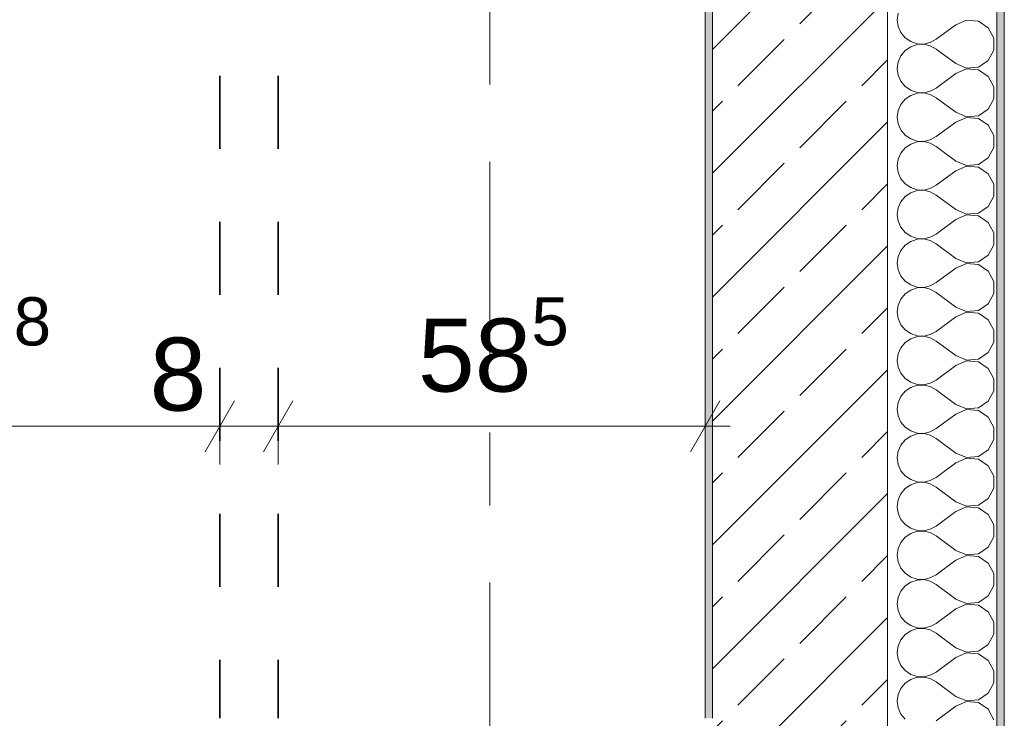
# Model space of a CAD drawing. Header units: metres. Extents: x -3.6 to 84.5, y -11 to 16.8.
# Tile 214 of 229: x 61.1 to 62.4, y 8.5 to 9.5. Entities that reach past the tile are written whole.
import ezdxf

# ---------------------------------------------------------------- set-up
doc = ezdxf.new("R2010")
doc.units = ezdxf.units.M
doc.header["$MEASUREMENT"] = 0
doc.linetypes.add('Achse', pattern=[0.2, 0.1, -0.05, 0, -0.05])
doc.linetypes.add('Strichlinie doppelt', pattern=[0.546806, 0.264583, -0.105833, 0.070556, -0.105833])
for name, color, linetype in [('155 - Bemaßung_ Beschriftung.Ausbau - Deckenelemente', 7, 'Continuous'), ('451 - Universal.Achsen Raster', 7, 'Continuous'), ('604 - Struktur.Wand Aussen', 7, 'Continuous')]:
    doc.layers.add(name, color=color, linetype=linetype)
doc.styles.add('ERSTELLTER_STIL_2', font='txt')
doc.dimstyles.new('ERSTELLTER_STIL__1', dxfattribs={"dimtxt": 0.1, "dimasz": 0.0532, "dimexe": 0.18, "dimexo": 0.0625, "dimgap": 0, "dimtad": 1, "dimtih": 1, "dimtoh": 1, "dimzin": 0, "dimdsep": 46, "dimtxsty": 'ERSTELLTER_STIL_2', "dimblk": 'ARROWHEAD_2', "dimblk1": 'ARROWHEAD_2', "dimblk2": 'ARROWHEAD_2', "dimcen": 0.09, "dimse1": 1, "dimse2": 1, "dimclrd": 7, "dimclre": 7, "dimclrt": 7, "dimazin": 0, "dimtfac": 1, "dimtdec": 4, "dimtmove": 0, "dimatfit": 3, "dimfxl": 1, "dimtolj": 1, "dimtzin": 0, "dimarcsym": 0})

# ---------------------------------------------------------------- blocks, each defined once
blk = doc.blocks.new('*X60')
at = {"layer": '604 - Struktur.Wand Aussen', "color": 7, "linetype": 'Continuous', "lineweight": 5}
for p, q in [((62.2896, 9.4758), (62.2884, 9.4667)), ((62.2884, 9.4667), (62.2896, 9.4576)), ((62.3684, 9.46), (62.3417, 9.44)), ((62.3833, 9.4663), (62.3684, 9.46)), ((62.3995, 9.4648), (62.3833, 9.4663)), ((62.413, 9.4558), (62.3995, 9.4648)), ((62.2896, 9.4576), (62.2933, 9.4491)), ((62.2933, 9.4491), (62.2992, 9.4421)), ((62.4207, 9.4415), (62.413, 9.4558)), ((62.2992, 9.4421), (62.3068, 9.4369)), ((62.3068, 9.4369), (62.3155, 9.4339)), ((62.3155, 9.4328), (62.3068, 9.4298)), ((62.3155, 9.4339), (62.3247, 9.4335)), ((62.3247, 9.4332), (62.3155, 9.4328)), ((62.3247, 9.4335), (62.3336, 9.4355)), ((62.3336, 9.4311), (62.3247, 9.4332)), ((62.3336, 9.4355), (62.3417, 9.44)), ((62.4207, 9.4252), (62.4207, 9.4415)), ((62.2992, 9.4246), (62.2933, 9.4175)), ((62.3068, 9.4298), (62.2992, 9.4246)), ((62.3417, 9.4267), (62.3336, 9.4311)), ((62.3684, 9.4067), (62.3417, 9.4267)), ((62.413, 9.4109), (62.4207, 9.4252)), ((62.2896, 9.4091), (62.2884, 9.4)), ((62.2933, 9.4175), (62.2896, 9.4091)), ((62.3684, 9.4067), (62.3833, 9.4004)), ((62.3995, 9.4019), (62.413, 9.4109)), ((62.2884, 9.4), (62.2896, 9.3909)), ((62.2896, 9.3909), (62.2933, 9.3825)), ((62.3684, 9.3933), (62.3417, 9.3733)), ((62.3833, 9.3996), (62.3684, 9.3933)), ((62.3833, 9.4004), (62.3995, 9.4019)), ((62.3995, 9.3981), (62.3833, 9.3996)), ((62.413, 9.3891), (62.3995, 9.3981)), ((62.2933, 9.3825), (62.2992, 9.3754)), ((62.4207, 9.3748), (62.413, 9.3891)), ((62.2992, 9.3754), (62.3068, 9.3702)), ((62.3068, 9.3702), (62.3155, 9.3672)), ((62.3155, 9.3661), (62.3068, 9.3631)), ((62.3155, 9.3672), (62.3247, 9.3668)), ((62.3247, 9.3665), (62.3155, 9.3661)), ((62.3247, 9.3668), (62.3336, 9.3689)), ((62.3336, 9.3645), (62.3247, 9.3665)), ((62.3336, 9.3689), (62.3417, 9.3733)), ((62.3417, 9.36), (62.3336, 9.3645)), ((62.4207, 9.3585), (62.4207, 9.3748)), ((62.2933, 9.3509), (62.2896, 9.3424)), ((62.2992, 9.3579), (62.2933, 9.3509)), ((62.3068, 9.3631), (62.2992, 9.3579)), ((62.3684, 9.34), (62.3417, 9.36)), ((62.413, 9.3442), (62.4207, 9.3585)), ((62.2896, 9.3424), (62.2884, 9.3333)), ((62.3684, 9.34), (62.3833, 9.3337)), ((62.3995, 9.3352), (62.413, 9.3442)), ((62.2884, 9.3333), (62.2896, 9.3242)), ((62.2896, 9.3242), (62.2933, 9.3158)), ((62.3684, 9.3267), (62.3417, 9.3067)), ((62.3833, 9.333), (62.3684, 9.3267)), ((62.3833, 9.3337), (62.3995, 9.3352)), ((62.3995, 9.3314), (62.3833, 9.333)), ((62.413, 9.3224), (62.3995, 9.3314)), ((62.2933, 9.3158), (62.2992, 9.3087)), ((62.4207, 9.3081), (62.413, 9.3224)), ((62.2992, 9.3087), (62.3068, 9.3035)), ((62.3068, 9.2965), (62.2992, 9.2913)), ((62.3068, 9.3035), (62.3155, 9.3006)), ((62.3155, 9.2994), (62.3068, 9.2965)), ((62.3155, 9.3006), (62.3247, 9.3001)), ((62.3247, 9.2999), (62.3155, 9.2994)), ((62.3247, 9.3001), (62.3336, 9.3022)), ((62.3336, 9.2978), (62.3247, 9.2999)), ((62.3336, 9.3022), (62.3417, 9.3067)), ((62.3417, 9.2933), (62.3336, 9.2978)), ((62.4207, 9.2919), (62.4207, 9.3081)), ((62.2933, 9.2842), (62.2896, 9.2758)), ((62.2992, 9.2913), (62.2933, 9.2842)), ((62.3684, 9.2733), (62.3417, 9.2933)), ((62.413, 9.2776), (62.4207, 9.2919)), ((62.2896, 9.2758), (62.2884, 9.2667)), ((62.3684, 9.2733), (62.3833, 9.267)), ((62.3995, 9.2686), (62.413, 9.2776)), ((62.2884, 9.2667), (62.2896, 9.2576)), ((62.2896, 9.2576), (62.2933, 9.2491)), ((62.3684, 9.26), (62.3417, 9.24)), ((62.3833, 9.2663), (62.3684, 9.26)), ((62.3833, 9.267), (62.3995, 9.2686)), ((62.3995, 9.2648), (62.3833, 9.2663)), ((62.413, 9.2558), (62.3995, 9.2648)), ((62.2933, 9.2491), (62.2992, 9.2421)), ((62.4207, 9.2415), (62.413, 9.2558)), ((62.2992, 9.2421), (62.3068, 9.2369)), ((62.3068, 9.2298), (62.2992, 9.2246)), ((62.3068, 9.2369), (62.3155, 9.2339)), ((62.3155, 9.2328), (62.3068, 9.2298)), ((62.3155, 9.2339), (62.3247, 9.2335)), ((62.3247, 9.2332), (62.3155, 9.2328)), ((62.3247, 9.2335), (62.3336, 9.2355)), ((62.3336, 9.2311), (62.3247, 9.2332)), ((62.3336, 9.2355), (62.3417, 9.24)), ((62.3417, 9.2267), (62.3336, 9.2311)), ((62.4207, 9.2252), (62.4207, 9.2415)), ((62.2933, 9.2175), (62.2896, 9.2091)), ((62.2992, 9.2246), (62.2933, 9.2175)), ((62.3684, 9.2067), (62.3417, 9.2267)), ((62.413, 9.2109), (62.4207, 9.2252)), ((62.2896, 9.2091), (62.2884, 9.2)), ((62.3684, 9.2067), (62.3833, 9.2004)), ((62.3833, 9.2004), (62.3995, 9.2019)), ((62.3995, 9.2019), (62.413, 9.2109)), ((62.2884, 9.2), (62.2896, 9.1909)), ((62.2896, 9.1909), (62.2933, 9.1825)), ((62.3684, 9.1933), (62.3417, 9.1733)), ((62.3833, 9.1996), (62.3684, 9.1933)), ((62.3995, 9.1981), (62.3833, 9.1996)), ((62.413, 9.1891), (62.3995, 9.1981)), ((62.4207, 9.1748), (62.413, 9.1891)), ((62.2933, 9.1825), (62.2992, 9.1754)), ((62.2992, 9.1754), (62.3068, 9.1702)), ((62.3068, 9.1631), (62.2992, 9.1579)), ((62.3068, 9.1702), (62.3155, 9.1672)), ((62.3155, 9.1661), (62.3068, 9.1631)), ((62.3155, 9.1672), (62.3247, 9.1668)), ((62.3247, 9.1665), (62.3155, 9.1661)), ((62.3247, 9.1668), (62.3336, 9.1689)), ((62.3336, 9.1645), (62.3247, 9.1665)), ((62.3336, 9.1689), (62.3417, 9.1733)), ((62.3417, 9.16), (62.3336, 9.1645)), ((62.4207, 9.1585), (62.4207, 9.1748)), ((62.2933, 9.1509), (62.2896, 9.1424)), ((62.2992, 9.1579), (62.2933, 9.1509)), ((62.3684, 9.14), (62.3417, 9.16)), ((62.413, 9.1442), (62.4207, 9.1585)), ((62.2896, 9.1424), (62.2884, 9.1333)), ((62.3684, 9.14), (62.3833, 9.1337)), ((62.3833, 9.1337), (62.3995, 9.1352)), ((62.3995, 9.1352), (62.413, 9.1442)), ((62.2884, 9.1333), (62.2896, 9.1242)), ((62.2896, 9.1242), (62.2933, 9.1158)), ((62.3684, 9.1267), (62.3417, 9.1067)), ((62.3833, 9.133), (62.3684, 9.1267)), ((62.3995, 9.1314), (62.3833, 9.133)), ((62.413, 9.1224), (62.3995, 9.1314)), ((62.4207, 9.1081), (62.413, 9.1224)), ((62.2933, 9.1158), (62.2992, 9.1087)), ((62.2992, 9.1087), (62.3068, 9.1035)), ((62.4207, 9.0919), (62.4207, 9.1081)), ((62.3068, 9.0965), (62.2992, 9.0913)), ((62.3068, 9.1035), (62.3155, 9.1006)), ((62.3155, 9.0994), (62.3068, 9.0965)), ((62.3155, 9.1006), (62.3247, 9.1001)), ((62.3247, 9.0999), (62.3155, 9.0994)), ((62.3247, 9.1001), (62.3336, 9.1022)), ((62.3336, 9.0978), (62.3247, 9.0999)), ((62.3336, 9.1022), (62.3417, 9.1067)), ((62.3417, 9.0933), (62.3336, 9.0978)), ((62.2933, 9.0842), (62.2896, 9.0758)), ((62.2992, 9.0913), (62.2933, 9.0842)), ((62.3684, 9.0733), (62.3417, 9.0933)), ((62.413, 9.0776), (62.4207, 9.0919)), ((62.2896, 9.0758), (62.2884, 9.0667)), ((62.3684, 9.0733), (62.3833, 9.067)), ((62.3833, 9.067), (62.3995, 9.0686)), ((62.3995, 9.0686), (62.413, 9.0776)), ((62.2884, 9.0667), (62.2896, 9.0576)), ((62.2896, 9.0576), (62.2933, 9.0491)), ((62.3684, 9.06), (62.3417, 9.04)), ((62.3833, 9.0663), (62.3684, 9.06)), ((62.3995, 9.0648), (62.3833, 9.0663)), ((62.413, 9.0558), (62.3995, 9.0648)), ((62.4207, 9.0415), (62.413, 9.0558)), ((62.2933, 9.0491), (62.2992, 9.0421)), ((62.2992, 9.0421), (62.3068, 9.0369)), ((62.3336, 9.0355), (62.3417, 9.04)), ((62.4207, 9.0252), (62.4207, 9.0415)), ((62.3068, 9.0298), (62.2992, 9.0246)), ((62.3068, 9.0369), (62.3155, 9.0339)), ((62.3155, 9.0328), (62.3068, 9.0298)), ((62.3155, 9.0339), (62.3247, 9.0335)), ((62.3247, 9.0332), (62.3155, 9.0328)), ((62.3247, 9.0335), (62.3336, 9.0355)), ((62.3336, 9.0311), (62.3247, 9.0332)), ((62.3417, 9.0267), (62.3336, 9.0311)), ((62.3684, 9.0067), (62.3417, 9.0267)), ((62.2933, 9.0175), (62.2896, 9.0091)), ((62.2992, 9.0246), (62.2933, 9.0175)), ((62.413, 9.0109), (62.4207, 9.0252)), ((62.2896, 9.0091), (62.2884, 9)), ((62.2884, 9), (62.2896, 8.9909)), ((62.3684, 9.0067), (62.3833, 9.0004)), ((62.3833, 8.9996), (62.3684, 8.9933)), ((62.3833, 9.0004), (62.3995, 9.0019)), ((62.3995, 8.9981), (62.3833, 8.9996)), ((62.3995, 9.0019), (62.413, 9.0109)), ((62.2896, 8.9909), (62.2933, 8.9825)), ((62.3684, 8.9933), (62.3417, 8.9733)), ((62.413, 8.9891), (62.3995, 8.9981)), ((62.4207, 8.9748), (62.413, 8.9891)), ((62.2933, 8.9825), (62.2992, 8.9754)), ((62.2992, 8.9754), (62.3068, 8.9702)), ((62.3336, 8.9689), (62.3417, 8.9733)), ((62.4207, 8.9585), (62.4207, 8.9748)), ((62.3068, 8.9631), (62.2992, 8.9579)), ((62.3068, 8.9702), (62.3155, 8.9672)), ((62.3155, 8.9661), (62.3068, 8.9631)), ((62.3155, 8.9672), (62.3247, 8.9668)), ((62.3247, 8.9665), (62.3155, 8.9661)), ((62.3247, 8.9668), (62.3336, 8.9689)), ((62.3336, 8.9645), (62.3247, 8.9665)), ((62.3417, 8.96), (62.3336, 8.9645)), ((62.3684, 8.94), (62.3417, 8.96)), ((62.2933, 8.9509), (62.2896, 8.9424)), ((62.2992, 8.9579), (62.2933, 8.9509)), ((62.413, 8.9442), (62.4207, 8.9585)), ((62.2896, 8.9424), (62.2884, 8.9333)), ((62.2884, 8.9333), (62.2896, 8.9242)), ((62.3684, 8.94), (62.3833, 8.9337)), ((62.3833, 8.933), (62.3684, 8.9267)), ((62.3833, 8.9337), (62.3995, 8.9352)), ((62.3995, 8.9314), (62.3833, 8.933)), ((62.3995, 8.9352), (62.413, 8.9442)), ((62.2896, 8.9242), (62.2933, 8.9158)), ((62.3684, 8.9267), (62.3417, 8.9067)), ((62.413, 8.9224), (62.3995, 8.9314)), ((62.4207, 8.9081), (62.413, 8.9224)), ((62.2933, 8.9158), (62.2992, 8.9087)), ((62.2992, 8.9087), (62.3068, 8.9035)), ((62.3336, 8.9022), (62.3417, 8.9067)), ((62.4207, 8.8919), (62.4207, 8.9081)), ((62.3068, 8.8965), (62.2992, 8.8913)), ((62.3068, 8.9035), (62.3155, 8.9006)), ((62.3155, 8.8994), (62.3068, 8.8965)), ((62.3155, 8.9006), (62.3247, 8.9001)), ((62.3247, 8.8999), (62.3155, 8.8994)), ((62.3247, 8.9001), (62.3336, 8.9022)), ((62.3336, 8.8978), (62.3247, 8.8999)), ((62.3417, 8.8933), (62.3336, 8.8978)), ((62.3684, 8.8733), (62.3417, 8.8933)), ((62.413, 8.8776), (62.4207, 8.8919)), ((62.2933, 8.8842), (62.2896, 8.8758)), ((62.2992, 8.8913), (62.2933, 8.8842)), ((62.2896, 8.8758), (62.2884, 8.8667)), ((62.2884, 8.8667), (62.2896, 8.8576)), ((62.3684, 8.8733), (62.3833, 8.867)), ((62.3833, 8.8663), (62.3684, 8.86)), ((62.3833, 8.867), (62.3995, 8.8686)), ((62.3995, 8.8648), (62.3833, 8.8663)), ((62.3995, 8.8686), (62.413, 8.8776)), ((62.413, 8.8558), (62.3995, 8.8648)), ((62.2896, 8.8576), (62.2933, 8.8491)), ((62.3684, 8.86), (62.3417, 8.84)), ((62.4207, 8.8415), (62.413, 8.8558)), ((62.2933, 8.8491), (62.2992, 8.8421)), ((62.2992, 8.8421), (62.3068, 8.8369)), ((62.3336, 8.8355), (62.3417, 8.84)), ((62.4207, 8.8252), (62.4207, 8.8415)), ((62.2992, 8.8246), (62.2933, 8.8175)), ((62.3068, 8.8298), (62.2992, 8.8246)), ((62.3068, 8.8369), (62.3155, 8.8339)), ((62.3155, 8.8328), (62.3068, 8.8298)), ((62.3155, 8.8339), (62.3247, 8.8335)), ((62.3247, 8.8332), (62.3155, 8.8328)), ((62.3247, 8.8335), (62.3336, 8.8355)), ((62.3336, 8.8311), (62.3247, 8.8332)), ((62.3417, 8.8267), (62.3336, 8.8311)), ((62.3684, 8.8067), (62.3417, 8.8267)), ((62.413, 8.8109), (62.4207, 8.8252)), ((62.2933, 8.8175), (62.2896, 8.8091)), ((62.3995, 8.8019), (62.413, 8.8109)), ((62.2896, 8.8091), (62.2884, 8.8)), ((62.2884, 8.8), (62.2896, 8.7909)), ((62.3684, 8.8067), (62.3833, 8.8004)), ((62.3833, 8.7996), (62.3684, 8.7933)), ((62.3833, 8.8004), (62.3995, 8.8019)), ((62.3995, 8.7981), (62.3833, 8.7996)), ((62.413, 8.7891), (62.3995, 8.7981)), ((62.2896, 8.7909), (62.2933, 8.7825)), ((62.3684, 8.7933), (62.3417, 8.7733)), ((62.4207, 8.7748), (62.413, 8.7891)), ((62.2933, 8.7825), (62.2992, 8.7754)), ((62.2992, 8.7754), (62.3068, 8.7702)), ((62.3068, 8.7702), (62.3155, 8.7672)), ((62.3336, 8.7689), (62.3417, 8.7733)), ((62.4207, 8.7585), (62.4207, 8.7748)), ((62.2992, 8.7579), (62.2933, 8.7509)), ((62.3068, 8.7631), (62.2992, 8.7579)), ((62.3155, 8.7661), (62.3068, 8.7631)), ((62.3155, 8.7672), (62.3247, 8.7668)), ((62.3247, 8.7665), (62.3155, 8.7661)), ((62.3247, 8.7668), (62.3336, 8.7689)), ((62.3336, 8.7645), (62.3247, 8.7665)), ((62.3417, 8.76), (62.3336, 8.7645)), ((62.3684, 8.74), (62.3417, 8.76)), ((62.413, 8.7442), (62.4207, 8.7585)), ((62.2933, 8.7509), (62.2896, 8.7424)), ((62.3995, 8.7352), (62.413, 8.7442)), ((62.2896, 8.7424), (62.2884, 8.7333)), ((62.2884, 8.7333), (62.2896, 8.7242)), ((62.3684, 8.74), (62.3833, 8.7337)), ((62.3833, 8.733), (62.3684, 8.7267)), ((62.3833, 8.7337), (62.3995, 8.7352)), ((62.3995, 8.7314), (62.3833, 8.733)), ((62.413, 8.7224), (62.3995, 8.7314)), ((62.2896, 8.7242), (62.2933, 8.7158)), ((62.3684, 8.7267), (62.3417, 8.7067)), ((62.4207, 8.7081), (62.413, 8.7224)), ((62.2933, 8.7158), (62.2992, 8.7087)), ((62.2992, 8.7087), (62.3068, 8.7035)), ((62.3068, 8.7035), (62.3155, 8.7006)), ((62.3336, 8.7022), (62.3417, 8.7067)), ((62.4207, 8.6919), (62.4207, 8.7081)), ((62.2992, 8.6913), (62.2933, 8.6842)), ((62.3068, 8.6965), (62.2992, 8.6913)), ((62.3155, 8.6994), (62.3068, 8.6965)), ((62.3155, 8.7006), (62.3247, 8.7001)), ((62.3247, 8.6999), (62.3155, 8.6994)), ((62.3247, 8.7001), (62.3336, 8.7022)), ((62.3336, 8.6978), (62.3247, 8.6999)), ((62.3417, 8.6933), (62.3336, 8.6978)), ((62.3684, 8.6733), (62.3417, 8.6933)), ((62.413, 8.6776), (62.4207, 8.6919)), ((62.2896, 8.6758), (62.2884, 8.6667)), ((62.2933, 8.6842), (62.2896, 8.6758)), ((62.3995, 8.6686), (62.413, 8.6776)), ((62.2884, 8.6667), (62.2896, 8.6576)), ((62.3684, 8.6733), (62.3833, 8.667)), ((62.3833, 8.6663), (62.3684, 8.66)), ((62.3833, 8.667), (62.3995, 8.6686)), ((62.3995, 8.6648), (62.3833, 8.6663)), ((62.413, 8.6558), (62.3995, 8.6648)), ((62.2896, 8.6576), (62.2933, 8.6491)), ((62.2933, 8.6491), (62.2992, 8.6421)), ((62.3684, 8.66), (62.3417, 8.64)), ((62.4207, 8.6415), (62.413, 8.6558)), ((62.2992, 8.6421), (62.3068, 8.6369)), ((62.3068, 8.6369), (62.3155, 8.6339)), ((62.3247, 8.6335), (62.3336, 8.6355)), ((62.3336, 8.6355), (62.3417, 8.64)), ((62.4207, 8.6252), (62.4207, 8.6415)), ((62.2992, 8.6246), (62.2933, 8.6175)), ((62.3068, 8.6298), (62.2992, 8.6246)), ((62.3155, 8.6328), (62.3068, 8.6298)), ((62.3155, 8.6339), (62.3247, 8.6335)), ((62.3247, 8.6332), (62.3155, 8.6328)), ((62.3336, 8.6311), (62.3247, 8.6332)), ((62.3417, 8.6267), (62.3336, 8.6311)), ((62.3684, 8.6067), (62.3417, 8.6267)), ((62.413, 8.6109), (62.4207, 8.6252)), ((62.2896, 8.6091), (62.2884, 8.6)), ((62.2933, 8.6175), (62.2896, 8.6091)), ((62.3995, 8.6019), (62.413, 8.6109)), ((62.2884, 8.6), (62.2896, 8.5909)), ((62.3684, 8.6067), (62.3833, 8.6004)), ((62.3833, 8.5996), (62.3684, 8.5933)), ((62.3833, 8.6004), (62.3995, 8.6019)), ((62.3995, 8.5981), (62.3833, 8.5996)), ((62.413, 8.5891), (62.3995, 8.5981)), ((62.2896, 8.5909), (62.2933, 8.5825)), ((62.2933, 8.5825), (62.2992, 8.5754)), ((62.3684, 8.5933), (62.3417, 8.5733)), ((62.4207, 8.5748), (62.413, 8.5891)), ((62.2992, 8.5754), (62.3068, 8.5702)), ((62.3068, 8.5702), (62.3155, 8.5672)), ((62.3247, 8.5668), (62.3336, 8.5689)), ((62.3336, 8.5689), (62.3417, 8.5733)), ((62.4207, 8.5585), (62.4207, 8.5748)), ((62.2992, 8.5579), (62.2933, 8.5509)), ((62.3068, 8.5631), (62.2992, 8.5579)), ((62.3155, 8.5661), (62.3068, 8.5631)), ((62.3155, 8.5672), (62.3247, 8.5668)), ((62.3247, 8.5665), (62.3155, 8.5661)), ((62.3336, 8.5645), (62.3247, 8.5665)), ((62.3417, 8.56), (62.3336, 8.5645)), ((62.3684, 8.54), (62.3417, 8.56)), ((62.413, 8.5442), (62.4207, 8.5585)), ((62.2896, 8.5424), (62.2884, 8.5333)), ((62.2933, 8.5509), (62.2896, 8.5424)), ((62.3995, 8.5352), (62.413, 8.5442)), ((62.2884, 8.5333), (62.2896, 8.5242)), ((62.3684, 8.54), (62.3833, 8.5337)), ((62.3833, 8.533), (62.3684, 8.5267)), ((62.3833, 8.5337), (62.3995, 8.5352)), ((62.3995, 8.5314), (62.3833, 8.533)), ((62.413, 8.5224), (62.3995, 8.5314)), ((62.2896, 8.5242), (62.2933, 8.5158)), ((62.2933, 8.5158), (62.2992, 8.5087)), ((62.3684, 8.5267), (62.3417, 8.5067)), ((62.4207, 8.5081), (62.413, 8.5224))]:
    blk.add_line(p, q, dxfattribs=at)
blk = doc.blocks.new('*D126')
at = {"layer": '155 - Bemaßung_ Beschriftung.Ausbau - Deckenelemente', "color": 7, "linetype": 'Continuous', "lineweight": 5}
for p, q in [((60.762, 8.8575), (60.762, 8.9625)), ((61.36, 8.8575), (61.36, 8.9625)), ((60.7822, 8.945), (60.7418, 8.875)), ((61.3802, 8.945), (61.3398, 8.875)), ((60.762, 8.91), (61.36, 8.91))]:
    blk.add_line(p, q, dxfattribs=at)
at = {"layer": '155 - Bemaßung_ Beschriftung.Ausbau - Deckenelemente', "color": 7, "lineweight": 5, "char_height": 0.1, "attachment_point": 7, "style": 'ERSTELLTER_STIL_2'}
for s, insert in [('\\A1;{\\pql;\\fArial|b0|i0|c0|p38;59\\fArial|b0|i0|c0|p38;\\A1{\\H.66x;\\S8^  ;}}', (60.9222, 8.9283)), ('\\A1;{\\pql;\\fArial|b0|i0|c0|p38;8}', (61.2639, 8.93))]:
    blk.add_mtext(s, dxfattribs=dict(at, insert=insert))
blk = doc.blocks.new('ARROWHEAD_2')
at = {"color": 0, "linetype": 'Continuous', "lineweight": 0}
for p, q in [((-0.378, -0.655), (0.378, 0.655)), ((0, 0), (-1, 0))]:
    blk.add_line(p, q, dxfattribs=at)
blk = doc.blocks.new('*D127')
at = {"layer": '155 - Bemaßung_ Beschriftung.Ausbau - Deckenelemente', "color": 7, "linetype": 'Continuous', "lineweight": 5}
for p, q in [((61.36, 8.8575), (61.36, 8.9625)), ((61.44, 8.8575), (61.44, 8.9625)), ((61.3802, 8.945), (61.3398, 8.875)), ((61.4602, 8.945), (61.4198, 8.875)), ((61.36, 8.91), (61.44, 8.91))]:
    blk.add_line(p, q, dxfattribs=at)
blk = doc.blocks.new('*D128')
at = {"layer": '155 - Bemaßung_ Beschriftung.Ausbau - Deckenelemente', "color": 7, "linetype": 'Continuous', "lineweight": 5}
for p, q in [((61.44, 8.8575), (61.44, 8.9625)), ((62.025, 8.8575), (62.025, 8.9625)), ((61.4602, 8.945), (61.4198, 8.875)), ((62.0048, 8.875), (62.0452, 8.945)), ((61.44, 8.91), (62.025, 8.91)), ((62.025, 8.91), (62.0593, 8.91))]:
    blk.add_line(p, q, dxfattribs=at)
at = {"layer": '155 - Bemaßung_ Beschriftung.Ausbau - Deckenelemente', "color": 7, "lineweight": 5, "insert": (61.6316, 8.9283), "char_height": 0.1, "attachment_point": 7, "style": 'ERSTELLTER_STIL_2'}
blk.add_mtext('\\A1;{\\pql;\\fArial|b0|i0|c0|p38;58\\fArial|b0|i0|c0|p38;\\A1{\\H.66x;\\S5^  ;}}', dxfattribs=at)

msp = doc.modelspace()

# ---------------------------------------------------------------- hatches: boundary and pattern name
at = {"layer": '604 - Struktur.Wand Aussen', "linetype": 'Continuous', "lineweight": 0, "true_color": 0x000000}
h = msp.add_hatch(dxfattribs=at)
h.set_pattern_fill('Verputz_0001', color=18, style=0, pattern_type=2)
h.set_pattern_definition([(0, (0, 0), (0, 0.08660254), [0, -0.05]), (0, (0.025, 0.0433), (0, 0.08660254), [0, -0.05])])
h.paths.add_polyline_path([(62.425, 7.935), (62.435, 7.935), (62.435, 13.845), (62.425, 13.845)])
h = msp.add_hatch(dxfattribs=at)
h.set_pattern_fill('Beton__Stahlbeton_0001', color=18, style=0, pattern_type=2)
h.set_pattern_definition([(45, (0, 0), (-0.08485281, 0.08485281), []), (45, (-0.04243, 0.04243), (-0.08485281, 0.08485281), [0.09, -0.03])])
h.paths.add_polyline_path([(62.035, 7.935), (62.085, 7.935), (62.155, 7.935), (62.275, 7.935), (62.275, 13.455), (62.035, 13.455)])
h = msp.add_hatch(dxfattribs=at)
h.set_pattern_fill('Gips_0001', color=18, style=0, pattern_type=2)
h.set_pattern_definition([(45, (0, 0), (-0.01767767, 0.01767767), [0, -0.025])])
h.paths.add_polyline_path([(62.025, 12.99), (62.025, 8.51), (62.035, 8.51), (62.035, 12.99)])

# ---------------------------------------------------------------- linework, layer by layer
at = {"layer": '155 - Bemaßung_ Beschriftung.Ausbau - Deckenelemente', "color": 7, "linetype": 'Achse', "lineweight": 35}
for p, q in [((61.36, 12.99), (61.36, 8.51)), ((61.44, 12.99), (61.44, 8.51))]:
    msp.add_line(p, q, dxfattribs=at)
at = {"layer": '451 - Universal.Achsen Raster', "color": 160, "linetype": 'Strichlinie doppelt', "lineweight": 9, "true_color": 0x3232ff}
msp.add_line((61.73, -10.585), (61.73, 16.355), dxfattribs=at)
at = {"layer": '604 - Struktur.Wand Aussen', "color": 7, "linetype": 'Continuous', "lineweight": 5}
msp.add_line((62.425, 7.935), (62.425, 13.705), dxfattribs=at)
at = {"layer": '604 - Struktur.Wand Aussen', "color": 7, "linetype": 'Continuous', "lineweight": 13}
for p, q in [((62.275, 7.935), (62.275, 13.455)), ((62.035, 12.99), (62.035, 8.51))]:
    msp.add_line(p, q, dxfattribs=at)
at = {"layer": '604 - Struktur.Wand Aussen', "color": 7, "linetype": 'Continuous', "lineweight": 5, "flags": 128}
for points in [[(62.435, 7.935), (62.435, 13.845)], [(62.025, 12.99), (62.025, 8.51)]]:
    msp.add_lwpolyline(points, dxfattribs=at)

# ---------------------------------------------------------------- block references
at = {"layer": '604 - Struktur.Wand Aussen', "color": 7, "lineweight": 18}
msp.add_blockref('*X60', (0, 0), dxfattribs=at)

# ---------------------------------------------------------------- dimensions: what is measured, and where the dimension line sits
at = {"layer": '155 - Bemaßung_ Beschriftung.Ausbau - Deckenelemente', "color": 7, "linetype": 'Continuous', "lineweight": 5}
for base, p1, p2, picture, middle in [((61.36, 8.91), (60.762, 8.51), (61.36, 8.51), '*D126', (61.1334, 8.98)), ((62.025025, 8.9099822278), (61.440025, 8.5099826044), (62.025025, 8.5099822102), '*D128', (61.8428912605, 8.9799822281)), ((61.44, 8.91), (61.36, 8.51), (61.44, 8.51), '*D127', (61.302, 8.98))]:
    dim = msp.add_linear_dim(base=base, p1=p1, p2=p2, dimstyle='ERSTELLTER_STIL__1', dxfattribs=at)
    dim.commit()
    dim.dimension.update_dxf_attribs({"geometry": picture, "text_midpoint": middle, "dimtype": 160})

doc.saveas('drawing.dxf')
